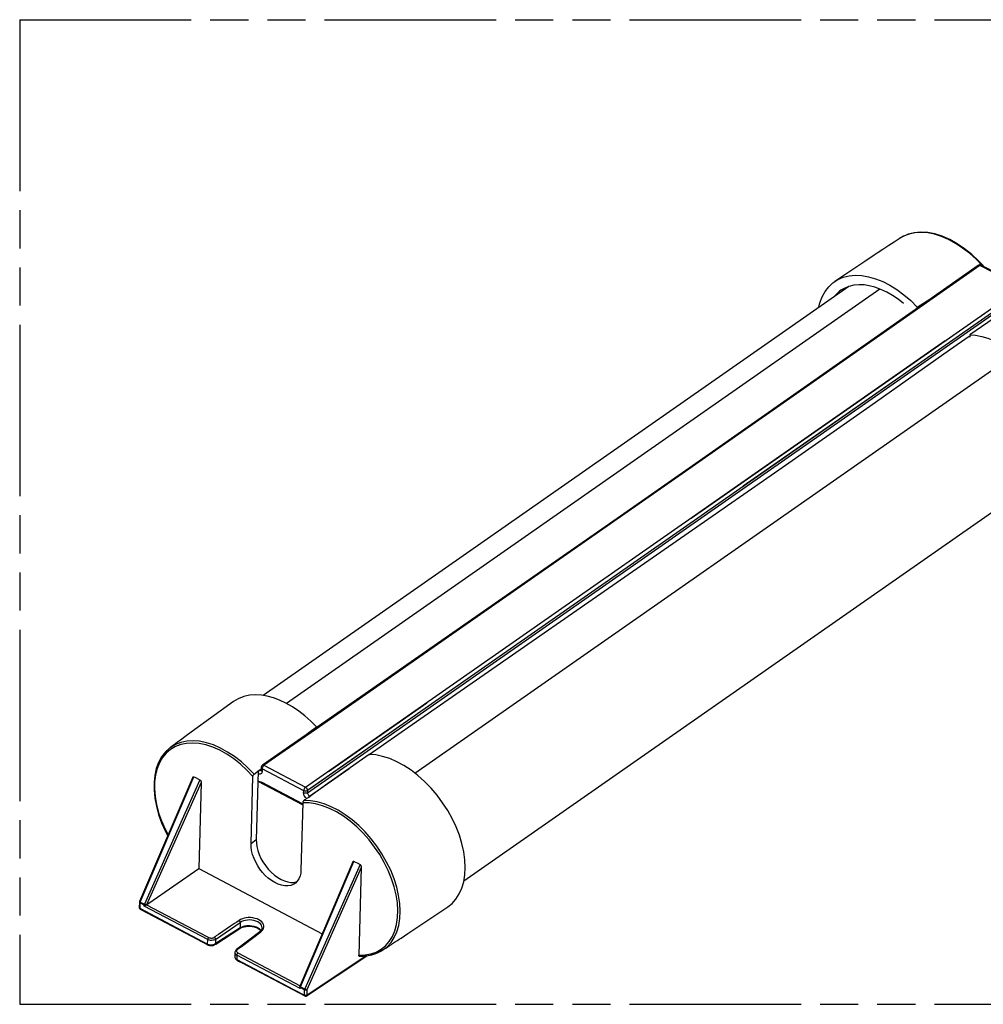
# Model space of a CAD drawing. Header units: millimetres. Extents: x 0 to 210, y 0 to 297.
# Tile 6 of 12: x 50 to 99, y 207 to 257. Entities that reach past the tile are written whole.
import ezdxf

# ---------------------------------------------------------------- set-up
doc = ezdxf.new("R2010")
doc.units = ezdxf.units.MM
doc.header["$LTSCALE"] = 19.36
doc.linetypes.add('PHANTOM', pattern=[0.8, 0.45, -0.05, 0.1, -0.05, 0.1, -0.05])
doc.layers.get('0').update_dxf_attribs({"linetype": 'CONTINUOUS'})
doc.layers.add('DEFAULT_3', color=7, linetype='PHANTOM')

msp = doc.modelspace()

# ---------------------------------------------------------------- linework, layer by layer
at = {"color": 9, "linetype": 'Continuous'}
for p, q in [((95.077879, 246.510894), (94.778792, 246.445656)), ((94.501065, 246.337032), (94.303324, 246.223719)), ((94.778792, 246.445656), (94.501065, 246.337032)), ((91.425409, 240.000965), (98.26976, 244.799453)), ((98.381172, 244.854548), (91.434547, 239.987874)), ((98.290088, 244.849951), (98.296876, 244.855543)), ((98.296876, 244.855543), (98.296945, 244.855592)), ((98.361355, 244.862833), (98.381172, 244.854548)), ((98.397342, 244.863731), (98.381172, 244.854548)), ((100.491466, 243.739826), (98.381172, 244.854548)), ((98.4427, 244.864332), (98.442609, 244.86438)), ((98.45495, 244.854574), (98.4427, 244.864332)), ((64.229826, 218.072814), (100.59337, 243.460269)), ((96.841408, 240.55875), (97.829708, 241.258876)), ((92.783213, 237.703159), (96.841408, 240.55875)), ((91.434547, 239.987874), (83.24923, 234.263765)), ((88.166283, 234.473717), (92.783213, 237.703159)), ((83.24923, 234.263765), (74.13195, 227.900013)), ((83.782156, 231.419893), (88.166283, 234.473717)), ((69.541566, 221.531405), (83.782156, 231.419893)), ((74.13195, 227.900013), (64.660377, 221.305392)), ((67.356992, 220.009663), (69.541566, 221.531405)), ((64.660377, 221.305392), (62.017618, 219.467089)), ((57.246988, 220.353752), (57.241067, 220.349354)), ((60.16679, 220.142535), (59.80645, 220.341067)), ((60.522173, 219.907414), (60.16679, 220.142535)), ((60.867816, 219.639223), (60.522173, 219.907414)), ((61.874826, 219.360719), (61.874793, 219.359803)), ((61.874793, 219.359803), (61.875316, 219.350323)), ((61.875629, 219.367998), (61.874826, 219.360719)), ((61.881347, 219.384753), (61.875629, 219.367998)), ((61.891738, 219.39948), (61.881347, 219.384753)), ((61.906213, 219.411999), (61.891738, 219.39948)), ((61.902476, 219.280185), (61.903552, 219.318123)), ((61.905217, 219.302546), (61.923067, 219.291019)), ((61.910756, 219.437922), (61.906213, 219.411999)), ((61.919325, 219.159205), (61.914167, 219.120131)), ((61.923067, 219.291019), (61.919325, 219.159205)), ((61.925386, 219.312213), (61.923067, 219.291019)), ((64.03335, 218.175759), (61.923067, 219.291019)), ((61.931254, 219.336036), (61.925386, 219.312213)), ((61.940754, 219.362035), (61.931254, 219.336036)), ((61.93377, 219.468426), (61.933688, 219.46837)), ((61.94132, 219.472835), (61.93377, 219.468426)), ((61.984765, 219.435707), (61.968376, 219.413491)), ((62.001319, 219.453634), (61.984765, 219.435707)), ((62.017618, 219.467089), (62.001319, 219.453634)), ((62.017618, 219.467089), (64.127919, 218.352372)), ((64.333478, 217.903526), (66.341241, 219.302105)), ((55.710354, 212.550185), (58.393581, 218.803185)), ((55.732445, 212.525433), (58.460998, 218.88347)), ((58.767362, 218.72157), (55.95146, 212.409713)), ((56.073285, 212.398762), (58.828167, 218.573842)), ((64.03024, 218.066219), (64.03335, 218.175759)), ((64.035637, 218.19734), (64.03335, 218.175759)), ((64.054247, 218.166862), (64.03335, 218.175759)), ((64.041409, 218.221388), (64.035637, 218.19734)), ((64.094755, 218.320982), (64.078324, 218.298879)), ((64.231935, 218.16439), (64.229826, 218.072814)), ((64.229826, 218.072814), (64.232693, 218.043137)), ((64.232414, 218.182626), (64.231935, 218.16439)), ((64.372253, 217.667113), (64.04618, 217.679357)), ((64.306888, 217.921839), (64.333478, 217.903526)), ((64.333478, 217.903526), (64.352211, 217.893375)), ((65.786268, 217.181567), (65.425167, 217.365347)), ((66.144312, 216.959207), (65.786268, 217.181567)), ((66.493903, 216.701094), (66.144312, 216.959207)), ((61.628054, 215.679279), (61.359624, 215.484921)), ((66.521379, 214.508071), (63.862584, 208.28221)), ((63.870977, 208.224342), (66.588582, 214.588138)), ((66.895014, 214.426192), (64.089993, 208.108596)), ((66.955947, 214.278076), (64.197607, 208.064762)), ((55.691738, 212.519561), (55.691731, 212.519304)), ((55.692857, 212.527169), (55.691738, 212.519561)), ((55.698495, 212.549666), (55.701936, 212.551056)), ((55.70032, 212.545983), (55.698495, 212.549666)), ((55.701936, 212.551056), (55.710354, 212.550185)), ((55.704055, 212.323), (55.709492, 212.519069)), ((55.685385, 212.247686), (55.685369, 212.246792)), ((55.702621, 212.277784), (55.704055, 212.323)), ((55.70656, 212.488243), (55.721016, 212.478367)), ((55.715019, 212.246582), (55.713494, 212.205642)), ((55.713494, 212.205642), (59.150839, 210.389046)), ((55.71772, 212.340986), (55.715019, 212.246582)), ((55.721016, 212.478367), (55.71772, 212.340986)), ((55.939826, 212.362729), (55.721016, 212.478367)), ((55.729218, 212.169503), (55.728741, 212.169758)), ((55.938558, 212.318046), (55.939826, 212.362729)), ((59.15731, 210.616974), (55.938558, 212.318046)), ((56.058052, 212.389784), (58.78811, 210.946623)), ((68.915091, 211.684648), (68.933117, 212.05777)), ((60.889675, 211.530445), (60.811826, 211.485797)), ((60.80403, 211.211192), (59.545092, 210.396818)), ((59.551691, 210.629277), (60.811826, 211.485797)), ((60.316946, 211.296835), (59.707399, 210.879963)), ((60.787158, 211.176624), (60.78642, 211.176135)), ((60.811826, 211.485797), (60.809614, 211.394997)), ((61.743175, 210.919802), (61.852839, 211.005019)), ((61.800995, 211.004838), (61.802118, 211.005642)), ((61.889588, 211.085588), (61.91677, 211.150015)), ((61.91677, 211.150015), (61.925409, 211.206551)), ((61.925409, 211.206551), (61.925438, 211.207518)), ((59.150839, 210.389046), (59.15731, 210.616974)), ((59.551691, 210.629277), (59.549905, 210.552509)), ((59.707399, 210.879963), (59.589815, 210.800368)), ((61.785469, 210.97123), (60.626641, 210.093896)), ((61.015138, 210.370378), (61.441822, 210.691028)), ((61.441822, 210.691028), (61.636302, 210.839875)), ((61.636302, 210.839875), (61.743175, 210.919802)), ((59.166643, 210.35292), (59.166733, 210.352873)), ((59.507232, 210.376829), (59.545092, 210.396818)), ((59.527541, 210.362127), (59.527427, 210.362053)), ((60.601117, 210.074645), (60.573375, 210.048797)), ((60.61627, 210.107646), (60.617554, 210.108585)), ((60.648504, 210.088387), (60.668428, 210.108494)), ((67.782163, 209.94186), (68.05495, 210.089697)), ((68.05495, 210.089697), (68.058128, 210.091805)), ((60.536288, 209.743358), (60.53628, 209.74307)), ((60.54276, 209.973246), (60.542742, 209.972586)), ((60.543743, 209.985159), (60.54276, 209.973246)), ((60.59577, 209.881295), (60.594512, 209.842191)), ((60.639461, 209.833675), (60.63299, 209.605747)), ((63.858212, 208.132603), (60.639461, 209.833675)), ((60.649902, 209.569191), (60.648821, 209.569732)), ((66.139567, 209.096561), (67.185296, 209.792116)), ((66.882044, 209.787478), (67.200343, 209.794599)), ((67.200343, 209.794599), (67.501365, 209.846347)), ((67.501365, 209.846347), (67.782163, 209.94186)), ((64.189874, 207.792368), (66.139567, 209.096561)), ((63.859481, 208.177285), (63.858212, 208.132603)), ((64.078282, 208.061651), (63.858278, 208.178091)), ((63.870977, 208.224342), (63.907314, 208.205496)), ((63.907314, 208.205496), (63.98015, 208.167132)), ((63.98015, 208.167132), (64.089993, 208.108596)), ((64.072762, 207.884336), (64.078282, 208.061651)), ((64.07033, 207.789153), (64.072762, 207.884336)), ((64.088133, 207.78179), (64.07033, 207.789153)), ((64.089338, 207.752773), (64.087186, 207.753757)), ((64.096807, 207.750994), (64.089338, 207.752773)), ((64.172618, 207.757814), (64.172731, 207.75789)), ((64.186977, 207.776472), (64.189874, 207.792368))]:
    msp.add_line(p, q, dxfattribs=at)
at = {"color": 7, "linetype": 'Continuous'}
for p, q in [((94.303324, 246.223719), (94.274081, 246.204237)), ((94.448656, 246.310788), (94.294068, 246.21787)), ((93.760716, 245.868256), (93.454114, 245.66501)), ((92.530216, 245.054374), (91.01889, 244.041699)), ((98.512832, 244.848151), (98.498365, 244.841395)), ((93.445236, 244.03204), (93.808718, 243.845947)), ((93.808718, 243.845947), (94.167096, 243.622302)), ((94.167096, 243.622302), (94.519276, 243.361804)), ((95.199426, 242.732599), (96.018923, 243.256076)), ((95.197922, 242.67961), (95.199426, 242.732599)), ((99.867697, 242.699092), (97.867773, 241.32241)), ((97.867773, 241.32241), (97.864572, 241.209661)), ((61.706999, 218.669846), (63.986183, 217.465325))]:
    msp.add_line(p, q, dxfattribs=at)
at = {"color": 6, "linetype": 'Continuous'}
for p, q in [((98.296945, 244.855592), (91.41079, 240.021887)), ((98.358742, 244.879474), (98.330949, 244.872937)), ((98.387638, 244.880199), (98.358742, 244.879474)), ((100.55334, 243.750405), (98.4427, 244.864332)), ((91.723942, 243.787048), (61.975125, 223.017712)), ((93.298809, 243.654262), (63.156411, 222.609637)), ((69.678771, 219.067175), (99.886399, 240.156833)), ((91.41079, 240.021887), (84.118457, 234.916554)), ((84.118457, 234.916554), (80.123971, 232.124591)), ((72.170987, 213.597714), (101.91281, 234.362167)), ((80.123971, 232.124591), (72.000351, 226.46278)), ((72.000351, 226.46278), (67.939028, 223.637079)), ((67.939028, 223.637079), (61.933705, 219.468352)), ((60.460992, 222.705314), (59.298317, 221.865697)), ((59.298317, 221.865697), (58.505731, 221.28749)), ((58.505731, 221.28749), (58.070993, 220.965368)), ((63.913401, 220.842602), (64.683284, 221.42755)), ((64.683284, 221.42755), (64.681821, 221.376017)), ((58.070993, 220.965368), (57.775147, 220.747874)), ((57.516531, 220.415744), (57.269984, 220.269398)), ((60.127968, 220.031121), (59.773998, 220.227825)), ((60.479435, 219.795516), (60.127968, 220.031121)), ((60.821215, 219.526121), (60.479435, 219.795516)), ((61.511613, 219.018846), (61.582998, 219.072801)), ((61.582998, 219.072801), (61.727353, 219.180492)), ((61.727448, 219.180406), (61.628055, 215.67928)), ((61.725101, 219.161991), (61.727349, 219.180436)), ((61.726664, 219.152771), (61.759464, 219.17652)), ((61.727349, 219.180436), (61.872842, 219.285652)), ((61.727353, 219.180492), (61.876124, 219.293158)), ((61.734081, 219.161258), (61.747855, 219.168622)), ((61.747855, 219.168622), (61.759535, 219.176428)), ((61.797605, 219.207073), (61.809592, 219.216431)), ((61.872211, 219.261075), (61.809666, 219.215849)), ((61.809666, 219.215849), (61.835664, 219.210788)), ((61.835664, 219.210788), (61.857317, 219.213548)), ((61.857317, 219.213548), (61.874412, 219.222084)), ((61.868108, 219.216372), (61.867149, 219.212436)), ((61.869099, 219.2265), (61.868108, 219.216372)), ((61.86916, 219.228014), (61.869099, 219.2265)), ((61.869099, 219.2265), (61.869562, 219.218329)), ((61.870054, 219.235145), (61.86916, 219.228014)), ((61.875975, 219.25149), (61.870054, 219.235145)), ((61.874793, 219.359803), (61.871322, 219.227996)), ((61.889876, 219.418634), (61.879707, 219.392577)), ((61.898361, 219.255317), (61.902476, 219.280185)), ((61.900167, 219.171547), (61.919327, 219.159207)), ((58.404697, 218.862197), (55.698526, 212.54975)), ((58.44476, 218.889442), (58.460998, 218.88347)), ((58.828167, 218.573842), (58.704735, 214.22609)), ((61.359625, 215.484922), (61.456662, 218.902933)), ((61.713295, 218.68176), (61.746123, 218.669822)), ((61.746123, 218.669822), (61.90978, 218.610931)), ((61.90978, 218.610931), (63.956885, 217.52906)), ((64.761761, 218.181646), (64.271131, 217.836306)), ((63.989002, 217.564621), (63.891965, 214.146611)), ((63.956885, 217.52906), (63.987395, 217.508007)), ((64.308185, 217.557855), (63.989002, 217.564621)), ((64.082851, 217.705903), (64.04618, 217.679357)), ((64.271131, 217.836306), (64.157303, 217.758193)), ((64.271051, 217.836294), (64.358843, 217.89519)), ((64.640585, 217.507648), (64.308185, 217.557855)), ((64.315659, 217.889015), (64.333478, 217.903526)), ((65.696044, 217.098093), (65.341545, 217.275808)), ((66.047662, 216.881757), (65.696044, 217.098093)), ((66.39313, 216.628918), (66.047662, 216.881757)), ((66.728785, 216.342327), (66.39313, 216.628918)), ((61.777061, 214.932127), (61.862184, 214.742614)), ((66.531606, 214.560693), (63.833411, 208.242573)), ((66.581958, 214.591054), (66.588582, 214.588138)), ((56.160466, 212.459355), (58.704735, 214.22609)), ((58.704735, 214.22609), (64.973815, 210.912955)), ((66.95595, 214.278075), (66.829527, 209.82493)), ((63.658061, 213.549968), (63.690213, 213.562708)), ((55.691738, 212.519561), (55.69065, 212.479866)), ((68.793775, 212.486832), (68.731882, 212.886339)), ((55.685903, 212.267077), (55.685367, 212.246787)), ((55.69065, 212.479866), (55.685903, 212.267077)), ((55.716819, 212.177663), (55.729251, 212.169481)), ((55.728741, 212.169758), (58.619043, 210.64237)), ((55.938558, 212.318046), (55.956476, 212.326932)), ((68.818077, 212.10114), (68.793775, 212.486832)), ((68.804453, 211.733444), (68.818077, 212.10114)), ((69.31803, 210.921262), (71.346878, 212.275158)), ((59.566722, 210.387413), (60.787158, 211.176624)), ((61.802118, 211.005642), (60.61756, 210.108572)), ((60.786424, 211.176124), (60.841339, 211.207121)), ((60.841339, 211.207121), (60.923117, 211.24168)), ((61.701896, 211.193628), (61.777098, 211.147371)), ((61.822684, 211.022449), (61.800988, 211.004852)), ((61.961257, 211.12013), (61.995222, 211.18166)), ((61.995222, 211.18166), (62.011806, 211.245635)), ((58.619043, 210.64237), (58.814686, 210.539761)), ((58.814686, 210.539761), (58.880499, 210.505026)), ((58.880499, 210.505026), (59.012404, 210.4342)), ((68.979742, 210.69575), (69.31803, 210.921262)), ((59.012404, 210.4342), (59.07782, 210.399527)), ((59.07782, 210.399527), (59.166733, 210.352873)), ((59.166643, 210.352922), (59.190588, 210.341658)), ((59.190588, 210.341658), (59.247399, 210.323738)), ((59.247399, 210.323738), (59.310849, 210.314472)), ((59.310849, 210.314472), (59.375392, 210.314691)), ((59.498454, 210.345938), (59.527541, 210.362127)), ((59.527423, 210.362064), (59.566722, 210.387413)), ((60.550074, 210.016825), (60.543515, 209.984286)), ((60.563854, 210.048672), (60.550074, 210.016825)), ((60.584555, 210.078062), (60.563854, 210.048672)), ((60.54276, 209.973246), (60.53623, 209.74335)), ((60.543515, 209.984286), (60.5428, 209.97259)), ((60.638671, 209.575378), (60.648821, 209.569733)), ((60.649902, 209.569191), (60.726888, 209.528233)), ((60.695339, 209.939032), (63.850476, 208.27158)), ((64.172731, 207.75789), (67.24144, 209.799362)), ((66.831077, 209.805609), (66.829418, 209.824646)), ((66.856444, 209.779219), (67.091824, 209.780051)), ((63.830261, 208.209457), (63.832234, 208.19705)), ((63.832234, 208.19705), (63.835233, 208.184313)), ((63.834636, 208.243085), (63.836032, 208.248614)), ((63.835233, 208.184313), (63.839331, 208.171385)), ((63.839331, 208.171385), (63.844519, 208.158375)), ((64.154246, 207.748674), (64.172614, 207.757826))]:
    msp.add_line(p, q, dxfattribs=at)
at = {"color": 2, "linetype": 'Continuous'}
for p, q in [((100.596483, 243.569808), (64.434117, 218.32281)), ((83.707022, 232.009083), (100.491466, 243.739826)), ((64.127919, 218.352372), (96.621417, 241.037925)), ((94.254407, 239.145453), (86.358989, 233.642303)), ((65.288314, 219.159996), (70.295313, 222.645377)), ((67.186633, 220.252816), (64.232414, 218.182626)), ((64.127919, 218.352372), (64.147369, 218.339921)), ((64.155819, 218.333725), (64.127919, 218.352372)), ((64.147369, 218.339921), (64.166621, 218.323195)), ((64.166621, 218.323195), (64.18519, 218.302361)), ((64.18519, 218.302361), (64.201779, 218.27863)), ((64.225272, 218.228039), (64.230923, 218.204296)), ((64.230923, 218.204296), (64.232414, 218.182626))]:
    msp.add_line(p, q, dxfattribs=at)
at = {"color": 7, "linetype": 'Continuous'}
for points in [[(98.5397, 244.841065), (98.306124, 245.088202), (97.961848, 245.409529), (97.599926, 245.699084), (97.226281, 245.951987), (96.847349, 246.163719), (96.468218, 246.330913), (96.094133, 246.450723), (95.729527, 246.521103), (95.379229, 246.541168), (95.046797, 246.5117), (94.735221, 246.434199), (94.448656, 246.310788)], [(94.274081, 246.204237), (94.030849, 246.040708), (93.760716, 245.868256)], [(93.454114, 245.66501), (93.162113, 245.473667), (93.006658, 245.371208), (92.530216, 245.054374)], [(98.5397, 244.841065), (98.536077, 244.844488), (98.525518, 244.849105), (98.512832, 244.848151)], [(98.551135, 244.800687), (98.549326, 244.819839), (98.54415, 244.834608), (98.5397, 244.841065)], [(90.200992, 242.72379), (90.252219, 242.945173), (90.366671, 243.252555), (90.516768, 243.527621), (90.701116, 243.766846), (90.91726, 243.967825), (91.01889, 244.041699)], [(91.01889, 244.041699), (91.162715, 244.128645), (91.435167, 244.247356), (91.731289, 244.322215), (92.046852, 244.352799), (92.379235, 244.339041), (92.72579, 244.280457), (93.082456, 244.17761), (93.445236, 244.03204)], [(91.323639, 243.592696), (91.256012, 243.543947), (91.055736, 243.361102), (90.985669, 243.271618)], [(94.502885, 242.917562), (94.230619, 243.132056), (93.948371, 243.323014), (93.653804, 243.492346), (93.353932, 243.634326), (93.050397, 243.744102), (92.756986, 243.820957), (92.495429, 243.861716), (92.243535, 243.86891), (91.980863, 243.846163), (91.723888, 243.787036), (91.480716, 243.685502), (91.323639, 243.592696)], [(94.519276, 243.361804), (94.864379, 243.064581), (95.199426, 242.732599)], [(97.867773, 241.32241), (98.164038, 241.301915), (98.470449, 241.245821), (98.78922, 241.153227), (99.11371, 241.026837)]]:
    msp.add_lwpolyline(points, dxfattribs=at)
at = {"color": 9, "linetype": 'Continuous'}
for points in [[(98.498365, 244.841395), (98.181899, 245.168229), (97.848459, 245.467325), (97.501486, 245.735797), (97.145744, 245.970223), (96.785822, 246.167592), (96.426507, 246.324854), (96.073109, 246.439111), (95.728482, 246.508474), (95.3956, 246.532141), (95.077879, 246.510894)], [(98.26976, 244.799453), (98.272383, 244.818735), (98.27913, 244.835752), (98.290088, 244.849951)], [(98.296945, 244.855592), (98.304723, 244.860218), (98.322218, 244.865909), (98.341541, 244.866728), (98.361355, 244.862833)], [(98.442609, 244.86438), (98.429223, 244.868746), (98.413504, 244.868584), (98.397342, 244.863731)], [(98.469345, 244.806048), (98.468135, 244.824768), (98.463359, 244.841132), (98.45495, 244.854574)], [(61.985396, 219.467039), (67.978118, 223.632553), (71.122777, 225.822237)], [(59.80645, 220.341067), (59.446315, 220.499625), (59.092194, 220.615081), (58.747006, 220.68556), (58.413821, 220.710226), (58.096025, 220.689934), (57.797092, 220.62574), (57.519498, 220.518329), (57.246988, 220.353752)], [(57.241067, 220.349354), (57.041322, 220.17422), (56.849211, 219.938791), (56.693721, 219.66401), (56.576253, 219.355263), (56.496769, 219.017577), (56.455226, 218.6569), (56.451282, 218.276707), (56.485202, 217.880446), (56.557145, 217.472579), (56.666878, 217.057578), (56.813372, 216.638952), (56.99504, 216.219889), (57.14567, 215.928431)], [(61.511613, 219.018846), (61.198718, 219.342074), (60.867816, 219.639223)], [(61.914167, 219.120131), (61.902353, 219.08678), (61.883523, 219.058488), (61.85876, 219.037247), (61.828258, 219.025248), (61.794331, 219.021226), (61.759655, 219.02458), (61.723338, 219.035509)], [(61.875316, 219.350323), (61.880509, 219.332806), (61.890822, 219.316524), (61.905217, 219.302546)], [(61.933688, 219.46837), (61.922618, 219.458532), (61.910756, 219.437922)], [(61.968376, 219.413491), (61.953382, 219.388408), (61.940754, 219.362035)], [(62.017618, 219.467089), (61.990668, 219.477389), (61.964832, 219.479365), (61.94132, 219.472835)], [(64.229826, 218.072814), (64.211418, 218.062383), (64.188846, 218.054085), (64.162222, 218.04838), (64.133305, 218.045798), (64.103944, 218.046457), (64.075998, 218.050359), (64.051351, 218.057097), (64.03024, 218.066219)], [(64.086623, 217.877113), (64.061616, 217.924973), (64.043522, 217.973633), (64.033154, 218.020418), (64.03024, 218.066219)], [(64.078324, 218.298879), (64.06336, 218.273889), (64.050806, 218.24751), (64.041409, 218.221388)], [(64.106739, 218.15658), (64.078842, 218.160359), (64.054247, 218.166862)], [(64.127919, 218.352372), (64.111419, 218.338841), (64.094755, 218.320982)], [(64.232414, 218.182626), (64.214154, 218.172367), (64.191557, 218.164233), (64.164931, 218.158577), (64.136049, 218.155962), (64.106739, 218.15658)], [(64.232693, 218.043137), (64.242788, 218.010984), (64.259816, 217.977738), (64.281956, 217.946926), (64.306888, 217.921839)], [(64.177079, 217.771813), (64.155222, 217.790921), (64.118445, 217.83196), (64.086623, 217.877113)], [(65.425167, 217.365347), (65.065958, 217.508812), (64.713351, 217.609989), (64.372253, 217.667113)], [(68.85613, 212.860561), (68.759977, 213.281416), (68.625141, 213.708635), (68.452956, 214.135838), (68.24689, 214.556592), (68.010413, 214.966324), (67.748008, 215.359768), (67.462485, 215.733903), (67.156164, 216.085117), (66.832199, 216.408873), (66.493903, 216.701094)], [(55.691731, 212.519304), (55.692084, 212.513586), (55.696756, 212.500158), (55.70656, 212.488243)], [(55.732445, 212.525433), (55.718039, 212.533406), (55.707144, 212.540353), (55.70032, 212.545983)], [(55.721016, 212.478367), (55.721504, 212.485589), (55.722585, 212.4932), (55.724256, 212.501146), (55.726487, 212.509262), (55.729225, 212.517378), (55.732445, 212.525433)], [(55.732445, 212.525433), (55.87905, 212.448466), (55.915348, 212.42915), (55.95146, 212.409713)], [(68.933117, 212.05777), (68.913647, 212.450889), (68.85613, 212.860561)], [(55.685369, 212.246792), (55.685845, 212.240555), (55.690549, 212.226946), (55.699882, 212.215061), (55.713494, 212.205642)], [(55.702621, 212.277784), (55.691839, 212.267122), (55.68623, 212.254434), (55.685385, 212.247686)], [(55.728741, 212.169758), (55.71952, 212.178344), (55.714636, 212.190409), (55.713494, 212.205642)], [(55.765436, 212.175645), (55.751935, 212.168597), (55.739274, 212.166708), (55.729218, 212.169503)], [(55.95146, 212.409713), (55.948162, 212.401703), (55.945371, 212.393613), (55.943105, 212.385503), (55.941415, 212.377555), (55.940324, 212.369946), (55.939826, 212.362729)], [(55.996323, 212.3496), (55.986227, 212.350029), (55.976152, 212.35123), (55.966255, 212.353127), (55.956778, 212.355705), (55.947929, 212.358928), (55.939826, 212.362729)], [(56.031899, 212.374004), (56.01895, 212.378781), (56.005209, 212.384285), (55.991132, 212.390335), (55.97718, 212.39673), (55.963811, 212.403261), (55.95146, 212.409713)], [(60.7494, 211.588173), (60.629936, 211.509099), (60.519596, 211.433171), (60.316946, 211.296835)], [(60.749401, 211.588173), (60.764951, 211.577055), (60.779766, 211.561749), (60.793054, 211.543139), (60.803419, 211.523081), (60.809823, 211.503614), (60.811826, 211.485797)], [(61.925438, 211.207518), (61.925522, 211.216774), (61.915175, 211.283841), (61.885998, 211.349296), (61.839223, 211.411247), (61.776377, 211.467594), (61.699298, 211.516246), (61.609529, 211.555781), (61.509584, 211.585475), (61.403094, 211.604529), (61.293656, 211.612335), (61.184487, 211.608431), (61.078701, 211.592948), (60.979441, 211.566605), (60.889675, 211.530445)], [(68.058128, 210.091805), (68.269673, 210.257384), (68.46956, 210.474062), (68.635577, 210.726997), (68.765924, 211.014857), (68.859332, 211.335474), (68.915091, 211.684648)], [(60.78642, 211.176135), (60.783175, 211.17428), (60.769183, 211.170434), (60.753873, 211.171858), (60.73795, 211.178332)], [(60.80403, 211.211192), (60.801248, 211.195532), (60.79423, 211.183021), (60.787158, 211.176624)], [(60.809614, 211.394997), (60.805541, 211.25739), (60.80403, 211.211192)], [(60.80403, 211.211192), (60.881772, 211.253272), (60.971457, 211.287018), (61.070686, 211.311108), (61.176457, 211.324529), (61.285584, 211.326632), (61.394965, 211.317355), (61.501379, 211.297205), (61.601265, 211.266837), (61.691029, 211.227073), (61.768122, 211.178665)], [(61.74304, 211.196572), (61.641319, 211.241564), (61.525142, 211.276637), (61.400695, 211.299801), (61.273193, 211.310232), (61.148597, 211.307512), (61.03361, 211.292096), (60.927314, 211.264191)], [(61.768122, 211.178665), (61.830978, 211.123035), (61.870362, 211.071865)], [(61.785469, 210.97123), (61.845214, 211.025443), (61.889588, 211.085588)], [(61.785469, 210.97123), (61.788106, 210.986786), (61.79509, 210.999274), (61.800995, 211.004838)], [(61.802118, 211.005642), (61.806257, 211.008095), (61.820532, 211.012142), (61.836293, 211.011042), (61.85284, 211.005019)], [(58.78811, 210.946623), (58.902773, 210.887169), (59.010833, 210.829623), (59.11235, 210.774988), (59.213163, 210.722313)], [(59.213163, 210.722313), (59.199702, 210.710352), (59.186773, 210.694409), (59.174982, 210.675154), (59.165648, 210.654578), (59.159684, 210.63489), (59.15731, 210.616974)], [(59.551691, 210.629277), (59.513843, 210.608398), (59.468147, 210.592068), (59.415281, 210.581141), (59.35852, 210.576403), (59.300979, 210.577956), (59.246321, 210.585836), (59.19827, 210.599172), (59.15731, 210.616974)], [(59.213163, 210.722313), (59.245064, 210.708847), (59.279955, 210.698994), (59.31668, 210.693493), (59.354253, 210.692445), (59.391466, 210.695858), (59.426164, 210.703264), (59.4569, 210.713991), (59.483417, 210.727705)], [(59.483417, 210.727705), (59.503913, 210.719376), (59.52109, 210.706085), (59.53474, 210.68886), (59.544598, 210.669412), (59.550181, 210.649107), (59.551691, 210.629277)], [(59.589815, 210.800368), (59.53599, 210.762291), (59.483424, 210.72771)], [(59.549905, 210.552509), (59.546394, 210.435955), (59.545092, 210.396818)], [(59.150832, 210.388787), (59.152209, 210.373428), (59.157271, 210.361418), (59.166643, 210.35292)], [(59.150832, 210.388787), (59.19175, 210.370916), (59.239745, 210.357376)], [(59.166733, 210.352873), (59.177038, 210.350085), (59.189634, 210.352), (59.203056, 210.358903)], [(59.239745, 210.357376), (59.29432, 210.349138), (59.351804, 210.347063)], [(59.351804, 210.347063), (59.408599, 210.351147), (59.46151, 210.361332), (59.507232, 210.376829)], [(59.527427, 210.362053), (59.524104, 210.360163), (59.510131, 210.356331), (59.494859, 210.357631), (59.479028, 210.363944)], [(59.545092, 210.396818), (59.542274, 210.381276), (59.535189, 210.368841), (59.527541, 210.362127)], [(60.573375, 210.048797), (60.553779, 210.018832), (60.543743, 209.985159)], [(60.601117, 210.074645), (60.603794, 210.09009), (60.610855, 210.102508), (60.61627, 210.107646)], [(60.617554, 210.108585), (60.622064, 210.111273), (60.636324, 210.115309), (60.652025, 210.114336), (60.668433, 210.108498)], [(60.626037, 210.043559), (60.633664, 210.066976), (60.648504, 210.088387)], [(60.695335, 209.93903), (60.671452, 209.955264), (60.650451, 209.973809), (60.634703, 209.995401), (60.626274, 210.019283), (60.626037, 210.043559)], [(60.668428, 210.108494), (60.728532, 210.157146), (60.798356, 210.207365)], [(60.798356, 210.207365), (60.869554, 210.259352), (61.015138, 210.370378)], [(60.53628, 209.74307), (60.537888, 209.720741), (60.548786, 209.686549), (60.569556, 209.654893), (60.598177, 209.627906), (60.63299, 209.605747)], [(60.594512, 209.842191), (60.566755, 209.817255), (60.547217, 209.788129), (60.537262, 209.755254), (60.536288, 209.743358)], [(60.542742, 209.972586), (60.544396, 209.94996), (60.555557, 209.915277), (60.576382, 209.883268), (60.604762, 209.856014), (60.639461, 209.833675)], [(60.648821, 209.569732), (60.639478, 209.578235), (60.634383, 209.590299), (60.63299, 209.605747)], [(60.63299, 209.605747), (63.514644, 208.08866), (64.07033, 207.789153)], [(60.639461, 209.833675), (60.641766, 209.852219), (60.647577, 209.872142), (60.656557, 209.892154), (60.668081, 209.910806), (60.681301, 209.926765), (60.695339, 209.939032)], [(60.685203, 209.575599), (60.671829, 209.568725), (60.659262, 209.566849), (60.649902, 209.569191)], [(63.830261, 208.209457), (63.832347, 208.203413), (63.835621, 208.197531)], [(63.835621, 208.197531), (63.84004, 208.191897), (63.845544, 208.186593)], [(63.845544, 208.186593), (63.852055, 208.181698), (63.859481, 208.177285)], [(63.862818, 208.200059), (63.861105, 208.192056), (63.859989, 208.184439), (63.859481, 208.177285)], [(63.870977, 208.224342), (63.867811, 208.216356), (63.865078, 208.208234), (63.862818, 208.200059)], [(64.089993, 208.108596), (64.08669, 208.100546), (64.083884, 208.092449), (64.081613, 208.084388), (64.079909, 208.076493), (64.078796, 208.06889), (64.078282, 208.061651)], [(64.197607, 208.064762), (64.181849, 208.056946), (64.162318, 208.051789), (64.140057, 208.049496), (64.117289, 208.050413), (64.096294, 208.05453), (64.078282, 208.061651)], [(64.197607, 208.064762), (64.184439, 208.06815), (64.167601, 208.073842), (64.147718, 208.081632), (64.126899, 208.090616), (64.107407, 208.09974), (64.089993, 208.108596)], [(64.197607, 208.064762), (64.191311, 207.837558), (64.189874, 207.792368)], [(64.087186, 207.753757), (64.085872, 207.754484), (64.077406, 207.762439), (64.07205, 207.774179), (64.07033, 207.789153)], [(64.189874, 207.792368), (64.173866, 207.784296), (64.15422, 207.778911), (64.131763, 207.776499), (64.108922, 207.777468), (64.088133, 207.78179)], [(64.122835, 207.758861), (64.109391, 207.752375), (64.096807, 207.750994)], [(64.122835, 207.758861), (64.138649, 207.752783), (64.154013, 207.751536), (64.168214, 207.755312), (64.172618, 207.757814)], [(64.172731, 207.75789), (64.179639, 207.76392), (64.186977, 207.776472)]]:
    msp.add_lwpolyline(points, dxfattribs=at)
at = {"color": 6, "linetype": 'Continuous'}
for points in [[(98.330949, 244.872937), (98.305252, 244.860992), (98.296847, 244.855555)], [(98.442609, 244.86438), (98.416735, 244.874858), (98.387638, 244.880199)], [(64.683284, 221.42755), (64.394629, 221.716179), (64.094137, 221.980826), (63.779609, 222.222923), (63.45764, 222.438179), (63.132453, 222.623274), (62.808967, 222.776723), (62.494295, 222.895681), (62.186077, 222.980895), (61.886064, 223.033256), (61.589028, 223.049477), (61.287034, 223.028812), (60.989962, 222.964537), (60.700671, 222.847949), (60.461025, 222.705267)], [(57.516521, 220.550505), (57.283575, 220.380723), (57.246988, 220.353752)], [(57.775147, 220.747874), (57.625586, 220.634382), (57.516521, 220.550505)], [(59.773998, 220.227825), (59.420669, 220.384045), (59.071263, 220.498439), (58.729493, 220.569856), (58.398909, 220.597444), (58.083956, 220.580681), (57.788819, 220.519897), (57.516531, 220.415744)], [(57.24106, 220.34935), (57.010663, 220.143284), (56.818855, 219.899327), (56.664204, 219.61666), (56.548084, 219.299951), (56.470987, 218.954728), (56.432788, 218.586729), (56.433251, 218.199641), (56.472595, 217.79774), (56.550508, 217.385409), (56.666001, 216.9678), (56.817273, 216.54911), (57.001857, 216.133812), (57.129856, 215.891541)], [(57.269984, 220.269398), (57.051996, 220.082476), (56.86489, 219.857033), (56.711035, 219.595763), (56.592282, 219.301943), (56.509865, 218.978743), (56.464728, 218.629761), (56.457378, 218.258751), (56.487952, 217.869505), (56.556112, 217.467245), (56.66078, 217.057403), (56.800844, 216.644203), (56.974821, 216.232068), (57.137877, 215.910254)], [(67.35163, 220.01736), (65.260757, 218.53818), (64.761761, 218.181646)], [(71.346878, 212.275158), (71.569552, 212.453313), (71.769493, 212.675861), (71.936601, 212.934884), (72.068271, 213.227166), (72.162885, 213.548611), (72.220337, 213.896804), (72.240041, 214.269648), (72.221212, 214.662988), (72.164225, 215.071913), (72.070018, 215.49107), (71.939672, 215.914869), (71.774329, 216.338615), (71.576165, 216.757816), (71.347285, 217.168621), (71.089367, 217.567521), (70.805761, 217.948934), (70.50075, 218.307688), (70.177003, 218.640811), (69.837341, 218.944823), (69.485642, 219.216193), (69.125988, 219.452229), (68.763188, 219.649806), (68.402153, 219.806029), (68.04515, 219.919926), (67.69402, 219.990746), (67.35163, 220.01736)], [(61.456662, 218.902933), (61.146577, 219.228709), (60.821215, 219.526121)], [(61.456662, 218.902933), (61.459719, 218.925738), (61.465341, 218.947569), (61.473644, 218.968821), (61.484278, 218.988311), (61.496896, 219.004854), (61.511613, 219.018846)], [(61.711528, 219.141811), (61.717919, 219.147901), (61.725101, 219.161991)], [(61.760871, 219.177399), (61.77338, 219.186992), (61.785569, 219.197031), (61.797605, 219.207073)], [(61.867149, 219.212436), (61.867819, 219.213496), (61.871033, 219.217527), (61.87209, 219.21844)], [(61.869562, 219.218329), (61.874714, 219.201699), (61.885113, 219.185894), (61.900167, 219.171547)], [(61.879707, 219.392577), (61.875021, 219.364654), (61.874826, 219.360719)], [(61.902476, 219.280185), (61.886912, 219.266697), (61.875975, 219.25149)], [(61.93377, 219.468426), (61.925022, 219.461871), (61.905134, 219.441993), (61.889876, 219.418634)], [(58.393577, 218.803187), (58.395139, 218.823369), (58.39839, 218.842247), (58.403279, 218.85868), (58.404695, 218.862192)], [(58.404695, 218.862192), (58.410038, 218.872472), (58.419256, 218.88317), (58.430888, 218.889142), (58.44476, 218.889442)], [(58.460998, 218.88347), (58.511653, 218.856461), (58.767355, 218.721565)], [(58.767355, 218.721565), (58.77397, 218.717489), (58.780585, 218.712046), (58.787294, 218.705156), (58.793811, 218.697059), (58.799876, 218.687941), (58.805497, 218.677883), (58.810608, 218.666998), (58.815171, 218.655371), (58.819138, 218.643109), (58.822464, 218.630247), (58.825118, 218.616838), (58.827006, 218.602933), (58.828009, 218.58861), (58.828167, 218.573842)], [(64.04618, 217.679357), (64.030853, 217.665715), (64.017706, 217.649456), (64.006606, 217.630184), (63.997947, 217.609091), (63.992122, 217.587369), (63.989002, 217.564621)], [(64.157303, 217.758193), (64.119899, 217.732142), (64.082851, 217.705903)], [(64.276305, 217.839948), (64.282014, 217.849293), (64.298284, 217.870722), (64.315659, 217.889015)], [(65.341545, 217.275808), (64.987315, 217.413164), (64.640585, 217.507648)], [(68.731882, 212.886339), (68.633068, 213.295164), (68.498385, 213.70889), (68.329438, 214.122471), (68.128348, 214.530878), (67.897264, 214.92966), (67.638843, 215.314292), (67.355826, 215.680624), (67.051128, 216.024858), (66.728785, 216.342327)], [(61.628055, 215.67928), (61.629763, 215.52321), (61.655166, 215.346662), (61.70607, 215.141872), (61.777061, 214.932127)], [(63.563464, 213.448183), (63.504226, 213.414313), (63.375387, 213.363789), (63.230679, 213.338159), (63.070303, 213.341866), (62.901551, 213.372372), (62.731144, 213.429425), (62.560998, 213.510612), (62.394485, 213.614703), (62.233962, 213.737902), (62.082492, 213.876491), (61.941318, 214.029003), (61.812169, 214.193987), (61.696654, 214.367685), (61.597398, 214.543131), (61.513085, 214.728498), (61.440823, 214.938927), (61.387965, 215.146552), (61.361698, 215.325697), (61.359625, 215.484922)], [(61.862184, 214.742614), (61.964867, 214.559871), (62.087618, 214.375854), (62.227237, 214.199503), (62.383776, 214.035362)], [(66.521379, 214.508071), (66.522358, 214.52223), (66.524131, 214.535079), (66.526738, 214.546601), (66.53006, 214.556845), (66.531599, 214.560699)], [(66.531599, 214.560699), (66.534002, 214.56586), (66.538532, 214.573625), (66.543604, 214.580159), (66.549166, 214.585402), (66.55517, 214.589314), (66.561557, 214.591853), (66.568342, 214.592934), (66.575246, 214.592645), (66.581958, 214.591054)], [(66.588582, 214.588138), (66.742551, 214.506482), (66.895014, 214.426192)], [(62.383776, 214.035362), (62.549986, 213.888583), (62.719301, 213.765948), (62.889718, 213.667112), (63.05788, 213.594404), (63.221278, 213.546586), (63.376715, 213.52324)], [(63.891965, 214.146611), (63.881624, 213.9976), (63.84725, 213.85337), (63.786666, 213.708293)], [(66.895014, 214.426192), (66.911102, 214.415076), (66.924559, 214.400331), (66.935526, 214.382415), (66.943859, 214.362442), (66.949637, 214.342026), (66.953467, 214.320987), (66.955593, 214.29927), (66.95595, 214.278075)], [(63.376715, 213.52324), (63.522898, 213.524237), (63.658061, 213.549968)], [(63.786666, 213.708293), (63.7064, 213.579253), (63.613607, 213.48441), (63.563464, 213.448183)], [(55.698646, 212.549686), (55.695492, 212.541167), (55.693128, 212.531725), (55.691875, 212.521538), (55.691775, 212.519283)], [(55.685385, 212.247686), (55.685663, 212.237746), (55.689007, 212.220025), (55.695843, 212.203401)], [(55.695843, 212.203401), (55.705181, 212.189287), (55.716819, 212.177663)], [(55.956476, 212.326932), (55.966109, 212.331898), (55.976022, 212.337297), (55.986138, 212.343198), (55.996327, 212.349621)], [(56.031899, 212.374004), (56.026453, 212.369627), (56.02075, 212.365334), (56.014852, 212.361153), (56.00879, 212.357106), (56.002592, 212.353236), (55.996323, 212.3496)], [(56.053962, 212.387674), (56.049744, 212.385345), (56.045419, 212.382764), (56.040997, 212.379988), (56.036486, 212.377077), (56.031899, 212.374004)], [(56.053962, 212.387674), (56.060737, 212.391158), (56.063364, 212.392583), (56.06591, 212.394072), (56.068448, 212.395577), (56.071053, 212.397048), (56.073703, 212.398498)], [(56.073703, 212.398498), (56.115425, 212.428345), (56.160466, 212.459355)], [(60.91825, 211.67179), (60.829954, 211.632694), (60.7494, 211.588173)], [(61.992518, 211.381198), (61.955632, 211.449978), (61.901788, 211.51502), (61.834783, 211.572351), (61.755051, 211.621999), (61.663437, 211.663044), (61.561447, 211.695155), (61.44901, 211.718097), (61.333066, 211.730168), (61.22035, 211.731153), (61.112373, 211.721503), (61.01205, 211.701772), (60.91825, 211.67179)], [(67.965875, 210.125187), (68.188922, 210.305533), (68.380813, 210.524313), (68.539865, 210.779464), (68.66437, 211.068215), (68.753007, 211.387579), (68.804453, 211.733444)], [(60.923117, 211.24168), (61.013224, 211.268525), (61.1096, 211.286356), (61.210884, 211.294553), (61.31462, 211.292973), (61.41847, 211.281789), (61.519458, 211.261319), (61.614926, 211.231842), (61.701896, 211.193628)], [(61.777098, 211.147371), (61.83867, 211.094309), (61.862702, 211.063925)], [(61.903513, 211.123873), (61.870615, 211.072127), (61.822684, 211.022449)], [(61.852839, 211.005019), (61.911934, 211.060601), (61.961257, 211.12013)], [(61.925078, 211.206562), (61.921436, 211.176691), (61.903513, 211.123873)], [(62.011806, 211.245635), (62.011064, 211.312763), (61.992518, 211.381198)], [(68.057641, 210.091503), (68.06178, 210.094238), (68.098606, 210.118099), (68.144197, 210.146915), (68.200394, 210.18208), (68.273486, 210.22829), (68.383704, 210.301218), (68.489705, 210.3757), (68.545283, 210.415336), (68.588267, 210.443992), (68.643313, 210.479062), (68.795576, 210.575352)], [(68.795576, 210.575352), (68.889474, 210.6362), (68.979742, 210.69575)], [(59.344958, 210.327936), (59.310104, 210.329927), (59.274686, 210.336341), (59.238545, 210.346349), (59.203057, 210.358903)], [(59.446774, 210.34966), (59.413387, 210.338254), (59.379475, 210.330789), (59.344958, 210.327936)], [(59.375392, 210.314691), (59.439712, 210.325101), (59.498454, 210.345938)], [(60.61627, 210.107646), (60.611418, 210.10386), (60.584555, 210.078062)], [(66.829527, 209.82493), (67.142602, 209.834596), (67.437072, 209.887669), (67.713446, 209.985023), (67.965875, 210.125187)], [(67.091824, 209.780051), (67.402206, 209.820113), (67.692668, 209.904394), (67.959663, 210.030787), (68.058128, 210.091805)], [(60.53628, 209.74307), (60.537817, 209.715878), (60.548347, 209.675789)], [(60.548347, 209.675789), (60.569175, 209.637472), (60.599784, 209.603457), (60.638671, 209.575378)], [(60.726888, 209.528233), (60.905808, 209.434903), (64.089343, 207.752774)], [(66.856441, 209.779211), (66.84465, 209.782899), (66.836013, 209.7917), (66.831077, 209.805609)], [(66.881736, 209.78765), (66.867936, 209.780855), (66.856441, 209.779211)], [(63.836733, 208.247914), (63.833684, 208.24245), (63.831487, 208.236546), (63.830223, 208.230248), (63.829685, 208.223608), (63.82967, 208.216669), (63.830261, 208.209457)], [(63.870977, 208.224342), (63.860382, 208.23062), (63.850949, 208.235258), (63.84259, 208.237194), (63.836714, 208.23895), (63.834636, 208.243085)], [(63.836032, 208.248614), (63.838251, 208.253222), (63.840522, 208.257472), (63.842785, 208.261338), (63.845127, 208.264939)], [(63.844519, 208.158375), (63.850793, 208.145399), (63.858212, 208.132603)], [(63.845127, 208.264939), (63.847692, 208.268371), (63.850476, 208.27158)], [(63.862106, 208.28243), (63.860182, 208.2806), (63.858217, 208.278794), (63.856185, 208.277021), (63.854177, 208.275244), (63.852283, 208.273427), (63.850476, 208.27158)], [(64.087186, 207.753757), (64.107405, 207.746248), (64.131404, 207.744133), (64.154246, 207.748674)]]:
    msp.add_lwpolyline(points, dxfattribs=at)
at = {"color": 2, "linetype": 'Continuous'}
for points in [[(64.203504, 218.278885), (64.1816, 218.30866), (64.155819, 218.333725)], [(64.201779, 218.27863), (64.215396, 218.253365), (64.225272, 218.228039)], [(64.232936, 218.182354), (64.230077, 218.213504), (64.220038, 218.246429), (64.203504, 218.278885)]]:
    msp.add_lwpolyline(points, dxfattribs=at)
at = {"layer": 'DEFAULT_3', "color": 7, "linetype": 'PHANTOM'}
for p, q in [((49.609248, 257.330336), (49.609248, 207.330336)), ((49.609248, 257.330336), (149.609248, 257.330336)), ((49.609248, 207.330336), (149.609248, 207.330336))]:
    msp.add_line(p, q, dxfattribs=at)

doc.saveas('drawing.dxf')
